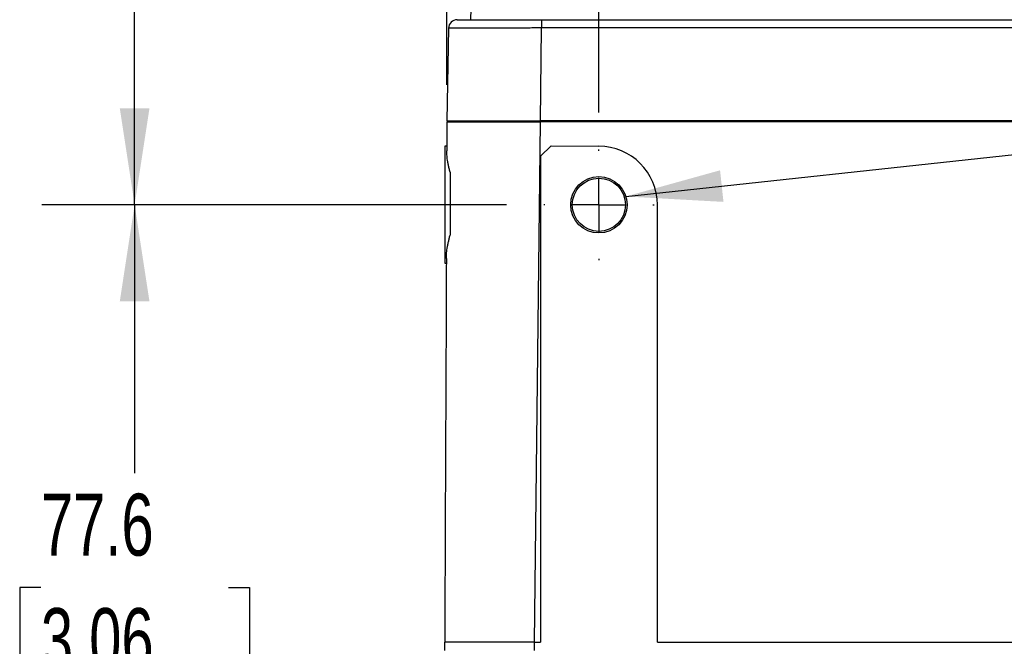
# Model space of a CAD drawing. Header units: millimetres. Extents: x 0 to 776, y 0 to 594.
# Tile 29 of 52: x 450 to 542, y 162 to 221. Entities that reach past the tile are written whole.
import ezdxf

# ---------------------------------------------------------------- set-up
doc = ezdxf.new("R2010")
doc.units = ezdxf.units.MM
doc.header["$LTSCALE"] = 2.75
doc.linetypes.add('CENTERX2', pattern=[20.32, 12.7, -2.54, 2.54, -2.54])
doc.layers.add('CENTER', color=40, linetype='CENTERX2')
doc.layers.add('DIMENSIONS', color=140, linetype='Continuous', lineweight=25)
doc.styles.add('SLDTEXTSTYLE0', font='TXT', dxfattribs={"width": 0.7})
doc.dimstyles.new('SLDDIMSTYLE0', dxfattribs={"dimtxt": 5.934521, "dimasz": 9.0805, "dimexe": 0, "dimexo": 0.0625, "dimgap": 1.48363, "dimtad": 0, "dimtih": 1, "dimtoh": 1, "dimdec": 1, "dimrnd": 1e-09, "dimzin": 4, "dimdsep": 46, "dimtxsty": 'SLDTEXTSTYLE0', "dimsah": 1, "dimcen": 0.09, "dimadec": 0, "dimazin": 1, "dimtfac": 1, "dimtdec": 1, "dimtofl": 0, "dimtmove": 0, "dimatfit": 3, "dimfxl": 0, "dimfrac": 2, "dimtolj": 1, "dimtzin": 12, "dimarcsym": 0})
doc.dimstyles.new('SLDDIMSTYLE1', dxfattribs={"dimtxt": 5.934521, "dimasz": 9.0805, "dimexe": 0, "dimexo": 0.0625, "dimgap": 1.48363, "dimtad": 0, "dimtih": 1, "dimtoh": 1, "dimdec": 1, "dimrnd": 1e-09, "dimzin": 12, "dimdsep": 46, "dimtxsty": 'SLDTEXTSTYLE0', "dimsah": 1, "dimcen": 0.09, "dimadec": 0, "dimazin": 3, "dimtfac": 1, "dimtdec": 1, "dimtofl": 0, "dimtmove": 0, "dimatfit": 3, "dimfxl": 0, "dimfrac": 2, "dimtolj": 1, "dimtzin": 12, "dimarcsym": 0})
doc.dimstyles.new('SLDDIMSTYLE2', dxfattribs={"dimtxt": 5.934521, "dimasz": 9.0805, "dimexe": 0, "dimexo": 0.0625, "dimgap": 1.48363, "dimtad": 0, "dimtih": 1, "dimtoh": 1, "dimdec": 1, "dimrnd": 1e-09, "dimzin": 12, "dimdsep": 46, "dimtxsty": 'SLDTEXTSTYLE0', "dimsah": 1, "dimcen": 0.09, "dimadec": 0, "dimazin": 3, "dimtfac": 1, "dimtdec": 1, "dimtmove": 0, "dimatfit": 0, "dimfxl": 0, "dimfrac": 2, "dimtolj": 1, "dimtzin": 12, "dimarcsym": 0})
doc.dimstyles.new('SLDDIMSTYLE3', dxfattribs={"dimtxt": 0.18, "dimasz": 9.0805, "dimexe": 0, "dimexo": 0.0625, "dimgap": 0, "dimtad": 0, "dimtih": 1, "dimtoh": 1, "dimdec": 0, "dimrnd": 1e-09, "dimzin": 0, "dimdsep": 46, "dimtxsty": 'Standard', "dimsah": 1, "dimcen": 0.09, "dimadec": 0, "dimazin": 0, "dimtfac": 9.0805, "dimtdec": 0, "dimtofl": 0, "dimtmove": 0, "dimatfit": 3, "dimfxl": 0, "dimfrac": 2, "dimtolj": 1, "dimtzin": 0, "dimarcsym": 0})

# ---------------------------------------------------------------- blocks, each defined once
blk = doc.blocks.new('_D_15')
at = {"layer": 'DIMENSIONS'}
for p, q in [((495.463, 203.224), (451.751, 203.224)), ((460.482, 203.224), (460.482, 177.999)), ((451.665, 167.238), (449.672, 167.238)), ((449.672, 167.238), (449.672, 157.806)), ((469.3, 167.238), (471.293, 167.238)), ((471.293, 167.238), (471.293, 157.806)), ((449.672, 157.806), (451.665, 157.806)), ((471.293, 157.806), (469.3, 157.806)), ((460.482, 125.625), (460.482, 156.478)), ((502.403, 125.625), (451.751, 125.625))]:
    blk.add_line(p, q, dxfattribs=at)
for points in [[(460.482, 203.224), (459.085, 194.143), (461.879, 194.143)], [(460.482, 125.625), (461.879, 134.705), (459.085, 134.705)]]:
    blk.add_solid(points, dxfattribs=at)
at = {"layer": 'DIMENSIONS', "char_height": 5.8208, "attachment_point": 1, "style": 'SLDTEXTSTYLE0'}
for s, insert in [('77.6', (451.665, 176.07)), ('3.06', (451.665, 165.31))]:
    blk.add_mtext(s, dxfattribs=dict(at, insert=insert))
blk = doc.blocks.new('_D_16')
at = {"layer": 'DIMENSIONS'}
for p, q in [((489.932, 277.624), (451.751, 277.624)), ((460.482, 277.624), (460.482, 252.709)), ((451.665, 241.948), (449.672, 241.948)), ((449.672, 241.948), (449.672, 232.516)), ((469.3, 241.948), (471.293, 241.948)), ((471.293, 241.948), (471.293, 232.516)), ((449.672, 232.516), (451.665, 232.516)), ((471.293, 232.516), (469.3, 232.516)), ((460.482, 203.224), (460.482, 231.188)), ((495.463, 203.224), (451.751, 203.224))]:
    blk.add_line(p, q, dxfattribs=at)
for points in [[(460.482, 277.624), (459.085, 268.543), (461.879, 268.543)], [(460.482, 203.224), (461.879, 212.304), (459.085, 212.304)]]:
    blk.add_solid(points, dxfattribs=at)
at = {"layer": 'DIMENSIONS', "char_height": 5.8208, "attachment_point": 1, "style": 'SLDTEXTSTYLE0'}
for s, insert in [('74.4', (451.665, 250.78)), ('2.93', (451.665, 240.02))]:
    blk.add_mtext(s, dxfattribs=dict(at, insert=insert))
blk = doc.blocks.new('_D_17')
at = {"layer": 'DIMENSIONS'}
for p, q in [((504.146, 211.906), (504.146, 314.005)), ((577.146, 211.906), (577.146, 314.005)), ((504.146, 305.274), (522.971, 305.274)), ((531.013, 305.274), (529.02, 305.274)), ((529.02, 305.274), (529.02, 295.842)), ((548.648, 305.274), (550.641, 305.274)), ((550.641, 305.274), (550.641, 295.842)), ((577.146, 305.274), (556.691, 305.274)), ((529.02, 295.842), (531.013, 295.842)), ((550.641, 295.842), (548.648, 295.842))]:
    blk.add_line(p, q, dxfattribs=at)
for points in [[(504.146, 305.274), (513.226, 303.877), (513.226, 306.671)], [(577.146, 305.274), (568.065, 306.671), (568.065, 303.877)]]:
    blk.add_solid(points, dxfattribs=at)
at = {"layer": 'DIMENSIONS', "char_height": 5.8208, "attachment_point": 1, "style": 'SLDTEXTSTYLE0'}
for s, insert in [('73.0', (531.013, 314.106)), ('2.87', (531.013, 303.345))]:
    blk.add_mtext(s, dxfattribs=dict(at, insert=insert))
blk = doc.blocks.new('_D_18')
at = {"layer": 'DIMENSIONS'}
for p, q in [((489.859, 214.516), (489.859, 314.005)), ((504.146, 211.906), (504.146, 314.005)), ((451.665, 310.825), (449.672, 310.825)), ((449.672, 310.825), (449.672, 301.393)), ((469.3, 310.825), (471.293, 310.825)), ((471.293, 310.825), (471.293, 301.393)), ((489.859, 305.274), (474.615, 305.274)), ((504.146, 305.274), (521.608, 305.274)), ((449.672, 301.393), (451.665, 301.393)), ((471.293, 301.393), (469.3, 301.393))]:
    blk.add_line(p, q, dxfattribs=at)
for points in [[(489.859, 305.274), (480.779, 306.671), (480.779, 303.877)], [(504.146, 305.274), (513.226, 303.877), (513.226, 306.671)]]:
    blk.add_solid(points, dxfattribs=at)
at = {"layer": 'DIMENSIONS', "char_height": 5.8208, "attachment_point": 1, "style": 'SLDTEXTSTYLE0'}
for s, insert in [('14.3', (451.665, 319.657)), ('0.56', (451.665, 308.897)), ('SYM.', (450.759, 298.136))]:
    blk.add_mtext(s, dxfattribs=dict(at, insert=insert))
blk = doc.blocks.new('SW_CENTERMARKSYMBOL_2')
at = {"layer": 'CENTER', "color": 0}
for p, q in [((0, 5.08), (0, 5.19)), ((0, 0), (0, 2.54)), ((-5.08, 0), (-5.19, 0)), ((0, 0), (-2.54, 0)), ((0, 0), (0, -2.54)), ((0, 0), (2.54, 0)), ((5.08, 0), (5.19, 0)), ((0, -5.08), (0, -5.19))]:
    blk.add_line(p, q, dxfattribs=at)

msp = doc.modelspace()

# ---------------------------------------------------------------- linework, layer by layer
for p, q in [((492.421, 231.461), (492.062, 220.624)), ((498.743, 220.624), (582.549, 220.624)), ((498.743, 220.624), (498.743, 219.845)), ((490.012, 219.838), (489.86, 211.124)), ((498.645, 211.124), (498.743, 219.845)), ((582.549, 219.845), (498.743, 219.845)), ((489.859, 211.024), (489.847, 208.29)), ((490.874, 211.124), (490.872, 211.024)), ((498.098, 162.124), (498.644, 211.024)), ((582.647, 211.024), (498.644, 211.024)), ((582.646, 211.124), (498.645, 211.124)), ((498.656, 211.124), (498.656, 211.024)), ((489.849, 208.724), (489.646, 208.724)), ((489.646, 208.724), (489.646, 203.224)), ((499.646, 208.774), (498.646, 207.785)), ((499.646, 208.774), (504.146, 208.724)), ((498.646, 207.785), (498.646, 162.124)), ((490.146, 206.291), (490.146, 200.384)), ((489.646, 203.224), (489.646, 197.724)), ((509.646, 162.124), (509.646, 203.224)), ((489.646, 197.724), (489.801, 197.724)), ((489.646, 161.324), (489.646, 162.124)), ((498.098, 161.324), (498.098, 162.124)), ((498.098, 162.124), (498.646, 162.124)), ((509.646, 162.124), (571.646, 162.124))]:
    msp.add_line(p, q)
for radius in [2.65, 2.5]:
    msp.add_circle((504.146, 203.224), radius)
for centre, radius, start, end in [((490.811, 219.824), 0.8, 90, 179.00006), ((504.146, 203.224), 5.5, 0, 90)]:
    msp.add_arc(centre, radius, start, end)
for points, knots in [([(490.811, 220.624), (490.811, 220.624), (490.903, 220.624), (491.844, 220.624), (492.562, 220.624), (494.141, 220.624), (495.011, 220.624), (496.835, 220.624), (497.794, 220.624), (498.743, 220.624)], [0, 0, 0, 0, 0.25, 0.25, 0.5, 0.5, 0.75, 0.75, 1, 1, 1, 1]), ([(498.743, 219.845), (498.278, 219.844), (497.799, 219.844), (496.791, 219.843), (496.262, 219.843), (495.18, 219.843), (494.628, 219.842), (493.556, 219.842), (493.036, 219.841), (492.091, 219.841), (491.665, 219.841), (490.956, 219.84), (490.674, 219.84), (490.267, 219.839), (490.143, 219.839), (490.015, 219.838), (490.012, 219.838), (490.012, 219.838)], [0, 0, 0, 0, 0.125, 0.125, 0.25, 0.25, 0.375, 0.375, 0.5, 0.5, 0.625, 0.625, 0.75, 0.75, 0.875, 0.875, 1, 1, 1, 1]), ([(489.859, 211.024), (489.859, 211.024), (489.859, 211.024), (489.861, 211.024), (489.863, 211.024), (489.87, 211.024), (489.876, 211.024), (489.892, 211.024), (489.902, 211.024), (489.929, 211.024), (489.946, 211.024), (489.986, 211.024), (490.009, 211.024), (490.063, 211.024), (490.093, 211.024), (490.161, 211.024), (490.198, 211.024), (490.28, 211.024), (490.324, 211.024), (490.419, 211.024), (490.469, 211.024), (490.577, 211.024), (490.633, 211.024), (490.752, 211.024), (490.814, 211.024), (490.942, 211.024), (491.009, 211.024), (491.147, 211.024), (491.218, 211.024), (491.365, 211.024), (491.44, 211.024), (491.593, 211.024), (491.672, 211.024), (491.833, 211.024), (491.914, 211.024), (492.081, 211.024), (492.166, 211.024), (492.338, 211.024), (492.425, 211.024), (492.602, 211.024), (492.692, 211.024), (492.874, 211.024), (492.966, 211.024), (493.152, 211.024), (493.246, 211.024), (493.436, 211.024), (493.532, 211.024), (493.726, 211.024), (493.824, 211.024), (494.021, 211.024), (494.12, 211.024), (494.32, 211.024), (494.421, 211.024), (494.624, 211.024), (494.727, 211.024), (494.932, 211.024), (495.036, 211.024), (495.244, 211.024), (495.349, 211.024), (495.56, 211.024), (495.666, 211.024), (495.878, 211.024), (495.985, 211.024), (496.199, 211.024), (496.307, 211.024), (496.522, 211.024), (496.63, 211.024), (496.847, 211.024), (496.956, 211.024), (497.174, 211.024), (497.283, 211.024), (497.501, 211.024), (497.61, 211.024), (497.829, 211.024), (497.938, 211.024), (498.147, 211.024), (498.246, 211.024), (498.445, 211.024), (498.545, 211.024), (498.644, 211.024)], [0, 0, 0, 0, 0.025751, 0.025751, 0.051504, 0.051504, 0.077262, 0.077262, 0.103025, 0.103025, 0.128794, 0.128794, 0.154566, 0.154566, 0.180341, 0.180341, 0.206116, 0.206116, 0.23189, 0.23189, 0.257662, 0.257662, 0.283432, 0.283432, 0.3092, 0.3092, 0.334965, 0.334965, 0.360729, 0.360729, 0.386491, 0.386491, 0.412252, 0.412252, 0.438012, 0.438012, 0.463771, 0.463771, 0.489529, 0.489529, 0.515287, 0.515287, 0.541045, 0.541045, 0.566802, 0.566802, 0.592558, 0.592558, 0.618315, 0.618315, 0.644072, 0.644072, 0.669828, 0.669828, 0.695585, 0.695585, 0.721342, 0.721342, 0.747099, 0.747099, 0.772856, 0.772856, 0.798613, 0.798613, 0.82437, 0.82437, 0.850127, 0.850127, 0.875884, 0.875884, 0.901639, 0.901639, 0.927394, 0.927394, 0.953147, 0.953147, 0.976572, 0.976572, 1, 1, 1, 1]), ([(489.86, 211.124), (489.86, 211.124), (489.86, 211.124), (489.886, 211.124), (489.911, 211.124), (490, 211.124), (490.064, 211.124), (490.237, 211.124), (490.346, 211.124), (490.597, 211.124), (490.739, 211.124), (491.054, 211.124), (491.227, 211.124), (491.778, 211.124), (492.182, 211.124), (493.05, 211.124), (493.516, 211.124), (494.476, 211.124), (494.973, 211.124), (495.742, 211.124), (496.004, 211.124), (496.527, 211.124), (496.79, 211.124), (497.317, 211.124), (497.582, 211.124), (498.113, 211.124), (498.379, 211.124), (498.645, 211.124)], [0, 0, 0, 0, 0.0625, 0.0625, 0.125, 0.125, 0.1875, 0.1875, 0.25, 0.25, 0.3125, 0.3125, 0.375, 0.375, 0.5, 0.5, 0.625, 0.625, 0.75, 0.75, 0.8125, 0.8125, 0.875, 0.875, 0.9375, 0.9375, 1, 1, 1, 1]), ([(490.146, 206.291), (490.119, 206.409), (490.093, 206.524), (490.043, 206.748), (490.019, 206.857), (489.975, 207.067), (489.955, 207.169), (489.92, 207.364), (489.905, 207.458), (489.881, 207.637), (489.871, 207.722), (489.857, 207.882), (489.853, 207.958), (489.849, 208.064), (489.848, 208.098), (489.847, 208.188), (489.847, 208.241), (489.847, 208.29)], [0, 0, 0, 0, 0.135712, 0.135712, 0.271436, 0.271436, 0.407174, 0.407174, 0.542926, 0.542926, 0.678683, 0.678683, 0.814432, 0.814432, 0.882213, 0.882213, 1, 1, 1, 1]), ([(489.803, 198.19), (489.803, 198.249), (489.804, 198.312), (489.807, 198.45), (489.811, 198.523), (489.822, 198.68), (489.83, 198.763), (489.851, 198.939), (489.865, 199.031), (489.896, 199.223), (489.915, 199.323), (489.956, 199.53), (489.978, 199.637), (490.024, 199.849), (490.047, 199.952), (490.096, 200.164), (490.121, 200.273), (490.146, 200.384)], [0, 0, 0, 0, 0.127831, 0.127831, 0.255678, 0.255678, 0.383537, 0.383537, 0.511399, 0.511399, 0.639252, 0.639252, 0.767093, 0.767093, 0.883254, 0.883254, 1, 1, 1, 1]), ([(498.098, 162.124), (497.614, 162.124), (497.127, 162.124), (496.12, 162.124), (495.602, 162.124), (494.552, 162.124), (494.022, 162.124), (492.997, 162.124), (492.503, 162.124), (491.606, 162.124), (491.204, 162.124), (490.535, 162.124), (490.269, 162.124), (489.886, 162.124), (489.77, 162.124), (489.649, 162.124), (489.646, 162.124), (489.646, 162.124)], [0, 0, 0, 0, 0.125, 0.125, 0.25, 0.25, 0.375, 0.375, 0.5, 0.5, 0.625, 0.625, 0.75, 0.75, 0.875, 0.875, 1, 1, 1, 1])]:
    msp.add_open_spline(points, degree=3, knots=knots)
msp.add_open_spline([(489.803, 198.19), (489.751, 186.168), (489.698, 174.146), (489.646, 162.124)], degree=3)

# ---------------------------------------------------------------- block references
at = {"layer": 'CENTER'}
msp.add_blockref('SW_CENTERMARKSYMBOL_2', (504.146, 203.224), dxfattribs=at)

# ---------------------------------------------------------------- dimensions: what is measured, and where the dimension line sits
at = {"layer": 'DIMENSIONS'}
dim = msp.add_linear_dim(base=(489.859, 305.274), p1=(504.146, 208.414), p2=(489.859, 211.024), text='<>\\PSYM.', dimstyle='SLDDIMSTYLE2', dxfattribs=at)
dim.commit()
dim.dimension.update_dxf_attribs({"geometry": '_D_18', "text_midpoint": (460.482, 305.274), "dimtype": 160})
dim = msp.add_linear_dim(base=(577.146, 305.274), p1=(504.146, 208.414), p2=(577.146, 208.414), dimstyle='SLDDIMSTYLE0', dxfattribs=at)
dim.commit()
dim.dimension.update_dxf_attribs({"geometry": '_D_17', "text_midpoint": (539.831, 305.274), "dimtype": 160})
for base, p2, picture, middle in [((460.482, 277.624), (493.425, 277.624), '_D_16', (460.482, 241.948)), ((460.482, 125.625), (505.895, 125.625), '_D_15', (460.482, 167.238))]:
    dim = msp.add_linear_dim(base=base, p1=(498.956, 203.224), p2=p2, angle=90, dimstyle='SLDDIMSTYLE1', dxfattribs=at)
    dim.commit()
    dim.dimension.update_dxf_attribs({"geometry": picture, "text_midpoint": middle, "dimtype": 160})

# ---------------------------------------------------------------- leaders
msp.add_leader([(506.677, 204.007), (618.823, 216.127)], dimstyle='SLDDIMSTYLE3', dxfattribs=at)

doc.saveas('drawing.dxf')
